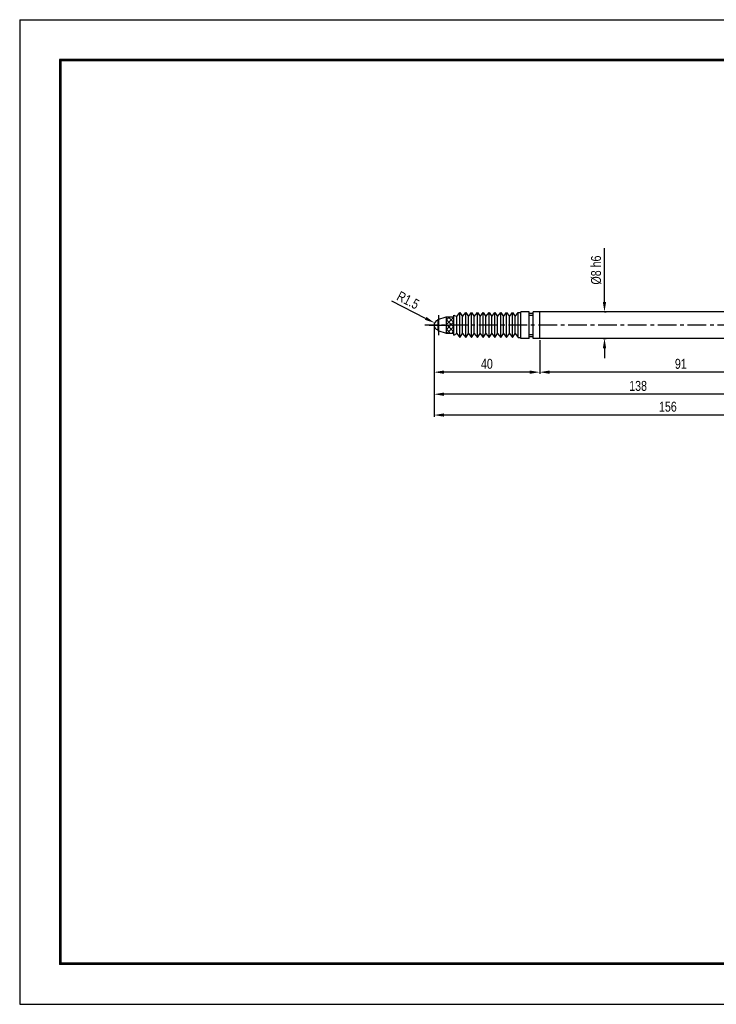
# Model space of a CAD drawing. Extents: x -12 to 408, y -12 to 285.
# Tile 1 of 7: x -12 to 198, y -12 to 285. Entities that reach past the tile are written whole.
import ezdxf

# ---------------------------------------------------------------- set-up
doc = ezdxf.new("R2010")
doc.units = 0
doc.header["$LTSCALE"] = 15
doc.header["$MEASUREMENT"] = 0
doc.header["$PDMODE"] = 3
doc.header["$PDSIZE"] = 0.3125
doc.linetypes.add('CENTER', pattern=[0.6, 0.375, -0.075, 0.075, -0.075])
doc.layers.get('0').update_dxf_attribs({"linetype": 'CONTINUOUS'})
doc.layers.get('Defpoints').update_dxf_attribs({"linetype": 'CONTINUOUS'})
doc.layers.add('CEN', color=3, linetype='CENTER')
doc.styles.get("Standard").update_dxf_attribs({"font": 'txt', "width": 0.8})
doc.dimstyles.get("Standard").update_dxf_attribs({"dimtxt": 3, "dimasz": 3, "dimexe": 0.5, "dimexo": 0.5, "dimgap": 1, "dimtad": 1, "dimdec": 1, "dimzin": 4, "dimdsep": 46, "dimtxsty": 'Standard', "dimcen": 3, "dimclrd": 3, "dimclre": 3, "dimclrt": 3, "dimadec": 0, "dimazin": 0, "dimtp": 0.01, "dimtm": 0.01, "dimtfac": 1, "dimtdec": 1, "dimtofl": 0, "dimtmove": 0, "dimatfit": 0, "dimldrblk": 'CLOSED', "dimfxl": 1, "dimtolj": 1, "dimtzin": 4, "dimarcsym": 0})

# ---------------------------------------------------------------- blocks, each defined once
blk = doc.blocks.new('*D1')
at = {"color": 3, "lineweight": -2, "transparency": 16777216}
for p, q in [((164.29, 199.88), (164.29, 216.08)), ((164.29, 196.88), (164.79, 196.88)), ((163.87, 188.88), (164.79, 188.88)), ((164.29, 185.88), (164.29, 182.88))]:
    blk.add_line(p, q, dxfattribs=at)
at = {"color": 3, "transparency": 16777216}
for points in [[(163.79, 199.88), (164.79, 199.88), (164.29, 196.88)], [(163.79, 185.88), (164.79, 185.88), (164.29, 188.88)]]:
    blk.add_solid(points, dxfattribs=at)
at = {"layer": 'Defpoints', "color": 0, "transparency": 16777216}
for p in [(163.79, 196.88), (164.29, 196.88), (163.37, 188.88)]:
    blk.add_point(p, dxfattribs=at)
at = {"color": 3, "transparency": 16777216, "insert": (161.79, 209.48), "char_height": 3, "attachment_point": 5, "rotation": 90}
blk.add_mtext('\\A1;%%c8 h6', dxfattribs=at)
blk = doc.blocks.new('_CLOSED')
at = {"color": 0, "linetype": 'ByBlock'}
for p, q in [((0, 0), (-1, 0.167)), ((-1, 0.167), (-1, -0.167)), ((-1, -0.167), (0, 0)), ((-1, 0), (0, 0))]:
    blk.add_line(p, q, dxfattribs=at)
blk = doc.blocks.new('*D2')
at = {"color": 3, "lineweight": -2, "transparency": 16777216}
for p, q in [((110.38, 194.91), (100.21, 200.05)), ((114.4, 189.88), (114.4, 195.88)), ((111.4, 192.88), (117.4, 192.88))]:
    blk.add_line(p, q, dxfattribs=at)
at = {"color": 3, "transparency": 16777216}
blk.add_solid([(110.61, 195.35), (110.16, 194.46), (113.06, 193.56)], dxfattribs=at)
at = {"layer": 'Defpoints', "color": 0, "transparency": 16777216}
for p in [(113.06, 193.56), (114.4, 192.88)]:
    blk.add_point(p, dxfattribs=at)
at = {"color": 3, "transparency": 16777216, "insert": (105.08, 200.38), "char_height": 3, "attachment_point": 5, "rotation": 333.2091}
blk.add_mtext('\\A1;R1.5', dxfattribs=at)
blk = doc.blocks.new('*D3')
at = {"color": 3, "lineweight": -2, "transparency": 16777216}
for p, q in [((144.78, 188.38), (144.78, 178.18)), ((229.81, 188.38), (229.81, 178.18)), ((226.81, 178.68), (147.78, 178.68))]:
    blk.add_line(p, q, dxfattribs=at)
at = {"color": 3, "transparency": 16777216}
for points in [[(147.78, 179.18), (147.78, 178.18), (144.78, 178.68)], [(226.81, 179.18), (226.81, 178.18), (229.81, 178.68)]]:
    blk.add_solid(points, dxfattribs=at)
at = {"layer": 'Defpoints', "color": 0, "transparency": 16777216}
for p in [(144.78, 188.88), (229.81, 188.88), (144.78, 178.68)]:
    blk.add_point(p, dxfattribs=at)
at = {"color": 3, "transparency": 16777216, "insert": (187.3, 181.18), "char_height": 3, "attachment_point": 5}
blk.add_mtext('\\A1;91', dxfattribs=at)
blk = doc.blocks.new('*D4')
at = {"color": 3, "lineweight": -2, "transparency": 16777216}
for p, q in [((112.9, 192.38), (112.9, 178.18)), ((144.78, 188.38), (144.78, 178.18)), ((141.78, 178.68), (115.9, 178.68))]:
    blk.add_line(p, q, dxfattribs=at)
at = {"color": 3, "transparency": 16777216}
for points in [[(115.9, 179.18), (115.9, 178.18), (112.9, 178.68)], [(141.78, 179.18), (141.78, 178.18), (144.78, 178.68)]]:
    blk.add_solid(points, dxfattribs=at)
at = {"layer": 'Defpoints', "color": 0, "transparency": 16777216}
for p in [(112.9, 192.88), (144.78, 188.88), (112.9, 178.68)]:
    blk.add_point(p, dxfattribs=at)
at = {"color": 3, "transparency": 16777216, "insert": (128.84, 181.18), "char_height": 3, "attachment_point": 5}
blk.add_mtext('\\A1;40', dxfattribs=at)
blk = doc.blocks.new('*D5')
at = {"color": 3, "lineweight": -2, "transparency": 16777216}
for p, q in [((235.94, 188.83), (235.94, 171.52)), ((112.9, 178.18), (112.9, 171.52)), ((232.94, 172.02), (115.9, 172.02))]:
    blk.add_line(p, q, dxfattribs=at)
at = {"color": 3, "transparency": 16777216}
for points in [[(115.9, 172.52), (115.9, 171.52), (112.9, 172.02)], [(232.94, 172.52), (232.94, 171.52), (235.94, 172.02)]]:
    blk.add_solid(points, dxfattribs=at)
at = {"layer": 'Defpoints', "color": 0, "transparency": 16777216}
for p in [(235.94, 189.33), (112.9, 178.68), (112.9, 172.02)]:
    blk.add_point(p, dxfattribs=at)
at = {"color": 3, "transparency": 16777216, "insert": (174.42, 174.52), "char_height": 3, "attachment_point": 5}
blk.add_mtext('\\A1;138', dxfattribs=at)
blk = doc.blocks.new('*D6')
at = {"color": 3, "lineweight": -2, "transparency": 16777216}
for p, q in [((253.9, 189.03), (253.9, 165.25)), ((112.9, 174.35), (112.9, 165.25)), ((250.9, 165.75), (115.9, 165.75))]:
    blk.add_line(p, q, dxfattribs=at)
at = {"color": 3, "transparency": 16777216}
for points in [[(115.9, 166.25), (115.9, 165.25), (112.9, 165.75)], [(250.9, 166.25), (250.9, 165.25), (253.9, 165.75)]]:
    blk.add_solid(points, dxfattribs=at)
at = {"layer": 'Defpoints', "color": 0, "transparency": 16777216}
for p in [(253.9, 189.53), (112.9, 174.85), (112.9, 165.75)]:
    blk.add_point(p, dxfattribs=at)
at = {"color": 3, "transparency": 16777216, "insert": (183.4, 168.25), "char_height": 3, "attachment_point": 5}
blk.add_mtext('\\A1;156', dxfattribs=at)

msp = doc.modelspace()

# ---------------------------------------------------------------- hatches: boundary and pattern name
h = msp.add_hatch()
h.set_pattern_fill('ANSI37', color=256, scale=8, style=0)
h.paths.add_polyline_path([(118.9, 195.38), (116.54, 195.36), (116.54, 192.88), (118.9, 192.88)])
h.paths.add_polyline_path([(118.9, 192.88), (116.54, 192.88), (116.54, 190.4), (118.9, 190.38)])

# ---------------------------------------------------------------- linework, layer by layer
for p, q in [((-12, 285), (-12, -12)), ((-12, 285), (408, 285)), ((-12, -12), (408, -12))]:
    msp.add_line(p, q)
at = {"color": 7, "linetype": 'Continuous'}
for p, q in [((396, 273), (0, 273)), ((0, 273), (0, 0)), ((396, 272.6), (0, 272.6)), ((0.4, 273), (0.4, 0)), ((119.76, 195.43), (120.7, 196.63)), ((120.7, 189.13), (120.7, 196.63)), ((120.7, 196.63), (121.52, 195.43)), ((121.52, 195.43), (122.46, 196.63)), ((122.46, 189.13), (122.46, 196.63)), ((122.46, 196.63), (123.28, 195.43)), ((123.28, 195.43), (124.22, 196.63)), ((124.22, 189.13), (124.22, 196.63)), ((124.22, 196.63), (125.04, 195.43)), ((125.04, 195.43), (125.98, 196.63)), ((125.98, 189.13), (125.98, 196.63)), ((125.98, 196.63), (126.8, 195.43)), ((126.8, 195.43), (127.74, 196.63)), ((127.74, 189.13), (127.74, 196.63)), ((127.74, 196.63), (128.56, 195.43)), ((128.56, 195.43), (129.5, 196.63)), ((129.5, 189.13), (129.5, 196.63)), ((129.5, 196.63), (130.32, 195.43)), ((130.32, 195.43), (131.26, 196.63)), ((131.26, 189.13), (131.26, 196.63)), ((131.26, 196.63), (132.09, 195.43)), ((132.09, 195.43), (133.02, 196.63)), ((133.02, 189.13), (133.02, 196.63)), ((133.02, 196.63), (133.85, 195.43)), ((133.85, 195.43), (134.79, 196.63)), ((134.79, 189.13), (134.79, 196.63)), ((134.79, 196.63), (135.61, 195.43)), ((135.61, 195.43), (136.55, 196.63)), ((136.55, 189.13), (136.55, 196.63)), ((136.55, 196.63), (137.37, 195.43)), ((137.37, 195.43), (138.31, 196.63)), ((138.31, 189.13), (138.31, 196.63)), ((138.31, 196.63), (139.09, 196.63)), ((139.09, 188.88), (139.09, 196.88)), ((141.59, 196.88), (139.09, 196.88)), ((141.59, 188.88), (141.59, 196.88)), ((142.79, 196.38), (141.59, 196.38)), ((142.79, 188.88), (142.79, 196.88)), ((224.31, 196.88), (142.79, 196.88)), ((144.78, 188.88), (144.78, 196.88)), ((114.04, 194.54), (116.54, 195.36)), ((114.04, 194.54), (114.04, 191.22)), ((116.54, 195.36), (118.9, 195.38)), ((116.54, 195.36), (116.54, 190.4)), ((118.9, 189.88), (118.9, 195.88)), ((118.9, 195.88), (119.76, 195.43)), ((119.76, 190.33), (119.76, 195.43)), ((121.52, 190.33), (121.52, 195.43)), ((123.28, 190.33), (123.28, 195.43)), ((125.04, 190.33), (125.04, 195.43)), ((126.8, 190.33), (126.8, 195.43)), ((128.56, 190.33), (128.56, 195.43)), ((130.32, 190.33), (130.32, 195.43)), ((132.09, 190.33), (132.09, 195.43)), ((133.85, 190.33), (133.85, 195.43)), ((135.61, 190.33), (135.61, 195.43)), ((137.37, 190.33), (137.37, 195.43)), ((114.04, 191.22), (116.54, 190.4)), ((116.54, 190.4), (118.9, 190.38)), ((118.9, 189.88), (119.76, 190.33)), ((119.76, 190.33), (120.7, 189.13)), ((120.7, 189.13), (121.52, 190.33)), ((121.52, 190.33), (122.46, 189.13)), ((122.46, 189.13), (123.28, 190.33)), ((123.28, 190.33), (124.22, 189.13)), ((124.22, 189.13), (125.04, 190.33)), ((125.04, 190.33), (125.98, 189.13)), ((125.98, 189.13), (126.8, 190.33)), ((126.8, 190.33), (127.74, 189.13)), ((127.74, 189.13), (128.56, 190.33)), ((128.56, 190.33), (129.5, 189.13)), ((129.5, 189.13), (130.32, 190.33)), ((130.32, 190.33), (131.26, 189.13)), ((131.26, 189.13), (132.09, 190.33)), ((132.09, 190.33), (133.02, 189.13)), ((133.02, 189.13), (133.85, 190.33)), ((133.85, 190.33), (134.79, 189.13)), ((134.79, 189.13), (135.61, 190.33)), ((135.61, 190.33), (136.55, 189.13)), ((136.55, 189.13), (137.37, 190.33)), ((137.37, 190.33), (138.31, 189.13)), ((138.31, 189.13), (139.09, 189.13)), ((141.59, 188.88), (139.09, 188.88)), ((142.79, 189.38), (141.59, 189.38)), ((224.31, 188.88), (142.79, 188.88)), ((396, 0.4), (0, 0.4)), ((396, 0), (0, 0)), ((396, 0), (0, 0))]:
    msp.add_line(p, q, dxfattribs=at)
msp.add_arc((114.4, 192.88), 1.5, 103.6828, 256.3172, dxfattribs=at)
at = {"layer": 'CEN'}
for p, q in [((142.79, 195.82), (141.59, 195.82)), ((257.99, 192.88), (110.09, 192.88)), ((142.79, 189.94), (141.59, 189.94))]:
    msp.add_line(p, q, dxfattribs=at)

# ---------------------------------------------------------------- dimensions: what is measured, and where the dimension line sits
dim = msp.add_linear_dim(base=(164.29, 196.88), p1=(163.37, 188.88), p2=(163.79, 196.88), angle=90, text='%%c8 h6', dimstyle='Standard')
dim.commit()
dim.dimension.update_dxf_attribs({"geometry": '*D1', "text_midpoint": (161.79, 209.48)})
dim = msp.add_radius_dim(center=(114.4, 192.88), mpoint=(113.06, 193.56), text='R1.5', dimstyle='Standard')
dim.commit()
dim.dimension.update_dxf_attribs({"geometry": '*D2', "text_midpoint": (105.08, 200.38)})
for base, p1, p2, text, picture, middle in [((112.9, 178.68), (144.78, 188.88), (112.9, 192.88), '40', '*D4', (128.84, 181.18)), ((112.9, 165.75), (253.9, 189.53), (112.9, 174.85), '156', '*D6', (183.4, 168.25)), ((112.9, 172.02), (235.94, 189.33), (112.9, 178.68), '138', '*D5', (174.42, 174.52)), ((144.78, 178.68), (229.81, 188.88), (144.78, 188.88), '91', '*D3', (187.3, 181.18))]:
    dim = msp.add_linear_dim(base=base, p1=p1, p2=p2, text=text, dimstyle='Standard')
    dim.commit()
    dim.dimension.update_dxf_attribs({"geometry": picture, "text_midpoint": middle})

doc.saveas('drawing.dxf')
